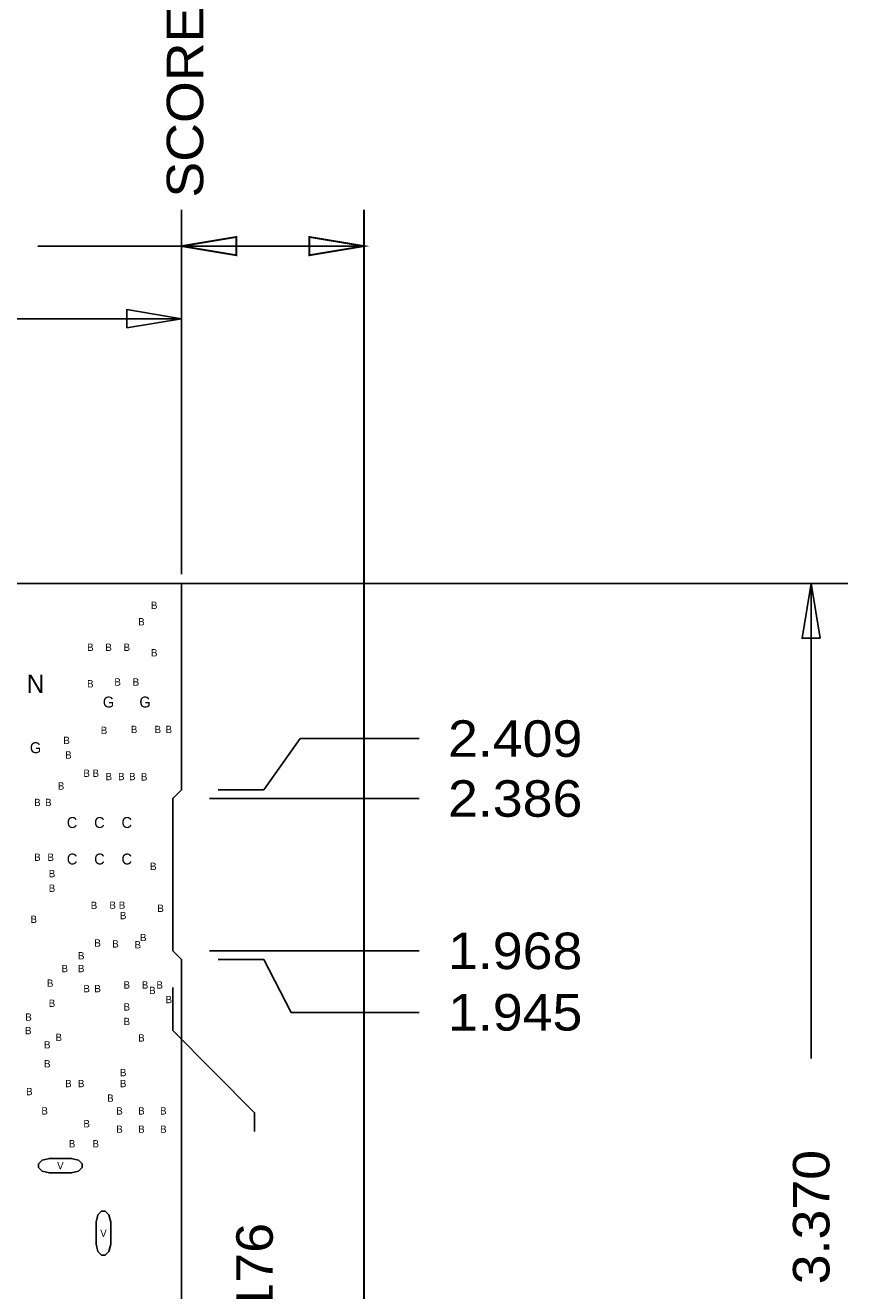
# Model space of a CAD drawing. Extents: x -10328 to 23178, y -9202 to 12802.
# Tile 7 of 9: x 2772 to 5025, y 1038 to 4504. Entities that reach past the tile are written whole.
import ezdxf
from ezdxf.enums import TextEntityAlignment as Align

# ---------------------------------------------------------------- set-up
doc = ezdxf.new("R2010")
doc.units = 0
doc.header["$MEASUREMENT"] = 0
doc.layers.get('0').update_dxf_attribs({"linetype": 'CONTINUOUS'})
doc.layers.add('1', color=7, linetype='CONTINUOUS')

# ---------------------------------------------------------------- blocks, each defined once
blk = doc.blocks.new('FIGURE_OBLONG')
blk.add_lwpolyline([(-0.5, -0.125), (-0.5, 0.125), (-0.416, 0.375), (-0.25, 0.5), (0.25, 0.5), (0.416, 0.375), (0.5, 0.125), (0.5, -0.125), (0.416, -0.375), (0.25, -0.5), (-0.25, -0.5), (-0.416, -0.375)], close=True)

msp = doc.modelspace()

# ---------------------------------------------------------------- linework, layer by layer
at = {"layer": '1', "const_width": 5}
for points in [[(3200, 3000), (3200, 3999)], [(3700, 2950), (3700, 3999)], [(2806, 3899), (3200, 3899)], [(3200, 3899), (3700, 3899)], [(3200, 3000), (3200, 3640)], [(3200, 2975), (3700, 2975), (3700, -395), (3199, -395)]]:
    msp.add_lwpolyline(points, dxfattribs=at)
for points in [[(3350, 3924), (3200, 3899), (3350, 3874)], [(3550, 3874), (3700, 3899), (3550, 3924)]]:
    msp.add_lwpolyline(points, close=True, dxfattribs=at)
at = {"layer": '1'}
for points in [[(3200, 3075), (3200, 3800)], [(1899, 3700), (3200, 3700)], [(3300, 2975), (5025, 2975)], [(4925, 1674), (4925, 2975)], [(3300, 2409.41), (3425, 2409.41), (3525, 2550), (3851, 2550)], [(3200, 2492.85), (3200, 2409.41), (3176.38, 2385.76), (3176.38, 1968.44), (3200, 1944.79), (3200, 1897.85)], [(3276.38, 2385.76), (3851, 2385.76)], [(3276.38, 1968.44), (3851, 1968.44)], [(3300, 1944.79), (3425, 1944.79), (3500, 1800), (3851, 1800)], [(3176.38, 1868.44), (3176.38, 1750), (3400, 1525), (3400, 1474)]]:
    msp.add_lwpolyline(points, dxfattribs=at)
for points in [[(3050, 3675), (3200, 3700), (3050, 3725)], [(-150, -395), (3200, -395), (3200, 1944.79), (3176.38, 1968.44), (3176.38, 2385.76), (3200, 2409.41), (3200, 2975), (-150, 2975)], [(4950, 2825), (4925, 2975), (4900, 2825)]]:
    msp.add_lwpolyline(points, close=True, dxfattribs=at)

# ---------------------------------------------------------------- block references
at = {"layer": '1', "xscale": 120, "yscale": 40}
msp.add_blockref('FIGURE_OBLONG', (2868, 1380), dxfattribs=at)
at = {"layer": '1', "xscale": 120, "yscale": 40, "rotation": 90}
msp.add_blockref('FIGURE_OBLONG', (2986, 1195), dxfattribs=at)

# ---------------------------------------------------------------- texts
at = {"layer": '1', "width": 1.1}
for s, p in [('SCORE', (3259.4, 4031.9)), ('3.370', (4975, 1055)), ('3.176', (3450, 855))]:
    msp.add_text(s, height=100, rotation=90, dxfattribs=at).set_placement(p)
at = {"layer": '1'}
for s, height, p in [('B', 20, (3125, 2915)), ('B', 20, (3090, 2870)), ('B', 20, (2950, 2800)), ('B', 20, (3000, 2800)), ('B', 20, (3050, 2800)), ('B', 20, (3125, 2785)), ('N', 50, (2800, 2700)), ('B', 20, (2950, 2700)), ('B', 20, (3025, 2705)), ('B', 20, (3075, 2705)), ('G', 30, (3000, 2650)), ('G', 30, (3100, 2650)), ('B', 20, (2987.5, 2572.5)), ('B', 20, (3070, 2575)), ('B', 20, (3135, 2575)), ('B', 20, (3165, 2575)), ('G', 30, (2800, 2525)), ('B', 20, (2885, 2545)), ('B', 20, (2890, 2505)), ('B', 20, (2940, 2455)), ('B', 20, (2965, 2455)), ('B', 20, (2870, 2420)), ('B', 20, (3000.6, 2446)), ('B', 20, (3035, 2446)), ('B', 20, (3065, 2446)), ('B', 20, (3097.5, 2445)), ('B', 20, (2805, 2375)), ('B', 20, (2835, 2375)), ('C', 30, (2900, 2320)), ('C', 30, (2975, 2320)), ('C', 30, (3050, 2320)), ('B', 20, (2805, 2225)), ('B', 20, (2841.5, 2224.75)), ('C', 30, (2900, 2220)), ('C', 30, (2975, 2220)), ('C', 30, (3050, 2220)), ('B', 20, (2845, 2180)), ('B', 20, (3122.5, 2200)), ('B', 20, (2845, 2140)), ('B', 20, (2960, 2093)), ('B', 20, (3011.2, 2093.6)), ('B', 20, (3036.8, 2093.6)), ('B', 20, (3142.5, 2085)), ('B', 20, (2795, 2055)), ('B', 20, (3040, 2065)), ('B', 20, (3095, 2005)), ('B', 20, (2970, 1990)), ('B', 20, (3019, 1987.5)), ('B', 20, (3080, 1985)), ('B', 20, (2925, 1955)), ('B', 20, (2880, 1920)), ('B', 20, (2925, 1920)), ('B', 20, (2840, 1880)), ('B', 20, (2940, 1865)), ('B', 20, (2970, 1865)), ('B', 20, (3050, 1875)), ('B', 20, (3100, 1875)), ('B', 20, (3140, 1875)), ('B', 20, (3120, 1860)), ('B', 20, (3165, 1835)), ('B', 20, (2845, 1825)), ('B', 20, (3050, 1815)), ('B', 20, (2780.73, 1787)), ('B', 20, (3050, 1775)), ('B', 20, (2780, 1750)), ('B', 20, (2863.5, 1731.5)), ('B', 20, (3090, 1730)), ('B', 20, (2832, 1711)), ('B', 20, (2832, 1659)), ('B', 20, (3040, 1635)), ('B', 20, (2890, 1605)), ('B', 20, (2925, 1605)), ('B', 20, (3040, 1605)), ('B', 20, (2783, 1583)), ('B', 20, (3005, 1565)), ('B', 20, (2825, 1530)), ('B', 20, (3030, 1530)), ('B', 20, (3090, 1530)), ('B', 20, (3150, 1530)), ('B', 20, (2940, 1495)), ('B', 20, (3030, 1480)), ('B', 20, (3090, 1480)), ('B', 20, (3150, 1480)), ('B', 20, (2900, 1440)), ('B', 20, (2965, 1440)), ('V', 20, (2868, 1380)), ('V', 20, (2986, 1195))]:
    msp.add_text(s, height=height, dxfattribs=at).set_placement(p, align=Align.MIDDLE_CENTER)
at = {"layer": '1', "width": 1.1}
for s, p in [('2.409', (3930, 2500)), ('2.386', (3930, 2335.76)), ('1.968', (3930, 1918.44)), ('1.945', (3930, 1750))]:
    msp.add_text(s, height=100, dxfattribs=at).set_placement(p)

doc.saveas('drawing.dxf')
